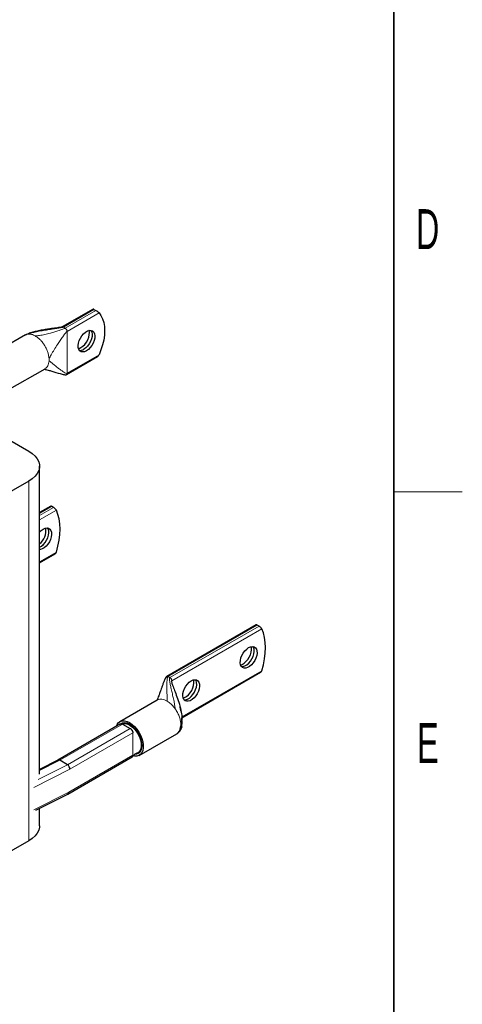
# Model space of a CAD drawing. Header units: millimetres. Extents: x 5 to 418, y 2 to 292.
# Tile 19 of 20: x 375 to 414, y 57 to 144. Entities that reach past the tile are written whole.
import ezdxf

# ---------------------------------------------------------------- set-up
doc = ezdxf.new("R2010")
doc.units = ezdxf.units.MM
doc.layers.add('SLD-0', color=7, linetype='Continuous')
doc.styles.add('SLDTEXTSTYLE0', font='TXT', dxfattribs={"width": 0.605})

msp = doc.modelspace()

# ---------------------------------------------------------------- linework, layer by layer
at = {"color": 7, "linetype": 'Continuous', "lineweight": 25}
for p, q in [((381.6595, 118.2523), (378.9506, 116.6885)), ((381.737, 118.2195), (381.8991, 118.1258)), ((375.7488, 115.983), (373.7329, 114.8193)), ((375.7528, 115.9757), (375.734, 115.9668)), ((379.3421, 112.5221), (382.051, 114.0859)), ((374.1717, 111.1375), (377.4527, 113.0316)), ((373.6592, 107.1739), (376.035, 105.8024)), ((376.9723, 77.5238), (376.9723, 104.4961)), ((376.035, 103.1899), (367.4366, 98.2261)), ((377.9543, 100.998), (376.9723, 100.4311)), ((378.2083, 100.8798), (378.0461, 100.9734)), ((376.9723, 96.0387), (378.3458, 96.8316)), ((395.9431, 90.6133), (388.1147, 86.094)), ((396.1971, 90.4951), (396.0349, 90.5887)), ((389.4256, 82.4584), (396.3346, 86.4469)), ((387.2888, 84.017), (384.0078, 82.123)), ((384.0774, 81.9346), (378.5828, 78.7627)), ((384.2375, 81.9188), (384.9163, 81.5269)), ((385.7117, 79.1715), (388.9926, 81.0655)), ((378.5857, 78.7642), (376.9723, 77.9452)), ((379.423, 78.3556), (378.7441, 78.7475)), ((379.4576, 75.7895), (385.0764, 79.0332)), ((376.6574, 74.368), (379.4519, 75.7864)), ((376.9723, 73.0103), (376.9723, 74.5278)), ((376.035, 71.7041), (367.4366, 66.7403))]:
    msp.add_line(p, q, dxfattribs=at)
at = {"color": 7, "linetype": 'Continuous', "lineweight": 18}
for p, q in [((379.0652, 116.6771), (381.737, 118.2195)), ((381.8991, 118.1258), (379.2274, 116.5835)), ((379.3896, 116.3026), (382.1803, 117.9137)), ((379.0125, 116.6974), (379.0652, 116.6771)), ((379.0652, 116.6771), (379.2274, 116.5835)), ((375.8925, 116.0418), (375.7528, 115.9757)), ((375.9522, 116.0543), (375.8925, 116.0418)), ((379.3896, 116.3026), (379.3896, 112.6271)), ((382.1803, 114.2382), (379.3896, 112.6271)), ((376.035, 71.7041), (376.035, 103.1899)), ((376.9723, 100.3535), (378.0461, 100.9734)), ((378.2083, 100.8798), (376.9723, 100.1663)), ((376.9723, 99.7918), (378.4435, 100.6411)), ((378.4435, 96.9656), (376.9723, 96.1163)), ((388.2293, 86.0826), (396.0349, 90.5887)), ((396.1971, 90.4951), (388.3915, 85.989)), ((388.5537, 85.7081), (396.4323, 90.2564)), ((396.4323, 86.5809), (389.4221, 82.534)), ((388.2293, 86.0826), (388.3915, 85.989)), ((388.3915, 85.989), (388.4443, 85.9484)), ((388.5537, 85.7081), (388.5537, 85.5522)), ((388.8489, 83.2581), (388.7893, 83.3395)), ((384.2375, 81.9188), (378.7441, 78.7475)), ((384.9163, 81.5269), (379.423, 78.3556)), ((385.1426, 81.1354), (379.6356, 77.9563)), ((385.1426, 81.1354), (385.1426, 79.1793)), ((378.7441, 78.7475), (376.9723, 77.8481)), ((385.1426, 79.1793), (379.5334, 75.9412)), ((379.6356, 77.9563), (376.4813, 76.3552)), ((379.423, 78.3556), (376.8476, 77.0484)), ((379.5334, 75.9412), (376.4813, 74.3919))]:
    msp.add_line(p, q, dxfattribs=at)
at = {"color": 7, "linetype": 'Continuous', "lineweight": 25, "flags": 128}
for points in [[(382.1803, 117.9137), (382.3534, 117.6785), (382.4907, 117.4013), (382.5901, 117.0858), (382.6504, 116.7367), (382.6705, 116.3589), (382.6504, 115.9578), (382.5901, 115.5391), (382.4907, 115.1089), (382.3534, 114.6731), (382.1803, 114.2382)], [(381.0866, 114.5953), (380.917, 114.5203), (380.7566, 114.4951), (380.6139, 114.5211), (380.4967, 114.5969), (380.4114, 114.7184), (380.3624, 114.879), (380.3525, 115.0701), (380.3821, 115.2814), (380.4497, 115.5015), (380.5517, 115.7185), (380.6825, 115.9207), (380.8351, 116.0973), (381.0012, 116.2387), (381.172, 116.3373), (381.3381, 116.3877), (381.4907, 116.3873), (381.6215, 116.3361), (381.7235, 116.2368), (381.7911, 116.0948), (381.8208, 115.9177), (381.8108, 115.7152), (381.7619, 115.498), (381.6765, 115.278), (381.5593, 115.0669), (381.4167, 114.8762), (381.2562, 114.7161), (381.0866, 114.5953)], [(380.6001, 114.8762), (380.7697, 114.997), (380.9302, 115.157), (381.0728, 115.3477), (381.19, 115.5588), (381.2754, 115.7788), (381.3243, 115.996), (381.3343, 116.1986), (381.3046, 116.3756), (381.3029, 116.381)], [(381.4702, 116.3905), (381.4797, 116.3775), (381.5473, 116.2355), (381.577, 116.0585), (381.567, 115.8559), (381.5181, 115.6387), (381.4327, 115.4187), (381.3155, 115.2076), (381.1728, 115.0169), (381.0124, 114.8569), (380.8428, 114.7361)], [(381.4709, 116.3904), (381.4808, 116.3769), (381.5484, 116.2349), (381.5781, 116.0578), (381.5682, 115.8553), (381.5192, 115.6381), (381.4338, 115.418), (381.3166, 115.207), (381.174, 115.0163), (381.0135, 114.8562), (380.8439, 114.7354)], [(380.3838, 114.7889), (380.4305, 114.8012), (380.6001, 114.8762)], [(376.035, 105.8024), (376.334, 105.6032), (376.5809, 105.3814), (376.7705, 105.1417), (376.8992, 104.8888), (376.9642, 104.6279), (376.9642, 104.3643), (376.8992, 104.1034), (376.7705, 103.8505), (376.5809, 103.6108), (376.334, 103.3891), (376.035, 103.1899)], [(378.4435, 96.9656), (378.5841, 97.4897), (378.6855, 98.0054), (378.7468, 98.5072), (378.7673, 98.9903), (378.7468, 99.4497), (378.6855, 99.8808), (378.5841, 100.2793), (378.4435, 100.6411)], [(377.2965, 98.9904), (377.4661, 99.0654), (377.6266, 99.0906), (377.7692, 99.0646), (377.8864, 98.9888), (377.9718, 98.8674), (378.0207, 98.7067), (378.0307, 98.5156), (378.001, 98.3043), (377.9334, 98.0843), (377.8314, 97.8672), (377.7006, 97.665), (377.548, 97.4884), (377.3819, 97.347), (377.2112, 97.2485), (377.045, 97.198), (376.9723, 97.1918)], [(376.9723, 97.3914), (377.1381, 97.4878), (377.3042, 97.6292), (377.4568, 97.8057), (377.5876, 98.008), (377.6896, 98.225), (377.7572, 98.4451), (377.7869, 98.6564), (377.7769, 98.8475), (377.728, 99.0081), (377.6801, 99.0872)], [(376.9723, 97.3903), (377.1392, 97.4871), (377.3054, 97.6285), (377.4579, 97.8051), (377.5887, 98.0073), (377.6907, 98.2244), (377.7583, 98.4444), (377.788, 98.6557), (377.7781, 98.8468), (377.7291, 99.0075), (377.6808, 99.0871)], [(376.9723, 98.7162), (377.1269, 98.8696), (377.2965, 98.9904)], [(396.4323, 86.5809), (396.5729, 87.105), (396.6743, 87.6206), (396.7356, 88.1225), (396.7561, 88.6056), (396.7356, 89.0649), (396.6743, 89.4961), (396.5729, 89.8945), (396.4323, 90.2564)], [(395.2853, 88.6057), (395.4549, 88.6807), (395.6154, 88.7059), (395.758, 88.6799), (395.8752, 88.6041), (395.9606, 88.4827), (396.0095, 88.322), (396.0195, 88.1309), (395.9898, 87.9196), (395.9222, 87.6995), (395.8202, 87.4825), (395.6894, 87.2803), (395.5368, 87.1037), (395.3707, 86.9623), (395.1999, 86.8637), (395.0338, 86.8133), (394.8812, 86.8137), (394.7504, 86.8649), (394.6485, 86.9642), (394.5808, 87.1062), (394.5512, 87.2833), (394.5611, 87.4859), (394.6101, 87.703), (394.6954, 87.9231), (394.8126, 88.1341), (394.9553, 88.3248), (395.1157, 88.4849), (395.2853, 88.6057)], [(394.5825, 87.1008), (394.7135, 87.1446), (394.8842, 87.2432), (395.0504, 87.3845), (395.2029, 87.5611), (395.3337, 87.7634), (395.4357, 87.9804), (395.5033, 88.2005), (395.533, 88.4118), (395.5231, 88.6029), (395.5016, 88.693)], [(394.6579, 86.9513), (394.79, 86.9541), (394.9561, 87.0045), (395.1269, 87.1031), (395.293, 87.2444), (395.4456, 87.421), (395.5764, 87.6233), (395.6784, 87.8403), (395.746, 88.0604), (395.7757, 88.2717), (395.7657, 88.4628), (395.7168, 88.6234), (395.6689, 88.7025)], [(394.6584, 86.9507), (394.7911, 86.9534), (394.9573, 87.0038), (395.128, 87.1024), (395.2942, 87.2438), (395.4467, 87.4204), (395.5775, 87.6226), (395.6795, 87.8396), (395.7471, 88.0597), (395.7768, 88.271), (395.7669, 88.4621), (395.7179, 88.6227), (395.6696, 88.7024)], [(390.2507, 85.6993), (390.4203, 85.7743), (390.5808, 85.7995), (390.7234, 85.7735), (390.8406, 85.6977), (390.926, 85.5762), (390.9749, 85.4156), (390.9849, 85.2245), (390.9552, 85.0132), (390.8876, 84.7931), (390.7856, 84.5761), (390.6548, 84.3739), (390.5022, 84.1973), (390.3361, 84.0559), (390.1653, 83.9573), (389.9992, 83.9069), (389.8466, 83.9073), (389.7158, 83.9585), (389.6139, 84.0578), (389.5462, 84.1998), (389.5166, 84.3769), (389.5265, 84.5795), (389.5755, 84.7966), (389.6608, 85.0167), (389.778, 85.2277), (389.9207, 85.4184), (390.0811, 85.5785), (390.2507, 85.6993)], [(389.5479, 84.1944), (389.6789, 84.2382), (389.8496, 84.3367), (390.0157, 84.4781), (390.1683, 84.6547), (390.2991, 84.857), (390.4011, 85.074), (390.4687, 85.2941), (390.4984, 85.5054), (390.4885, 85.6965), (390.467, 85.7866)], [(389.6233, 84.0449), (389.7554, 84.0476), (389.9215, 84.0981), (390.0923, 84.1966), (390.2584, 84.338), (390.411, 84.5146), (390.5418, 84.7169), (390.6438, 84.9339), (390.7114, 85.154), (390.7411, 85.3653), (390.7311, 85.5564), (390.6822, 85.717), (390.6343, 85.796)], [(389.6238, 84.0443), (389.7565, 84.047), (389.9227, 84.0974), (390.0934, 84.196), (390.2596, 84.3374), (390.4121, 84.514), (390.5429, 84.7162), (390.6449, 84.9332), (390.7125, 85.1533), (390.7422, 85.3646), (390.7323, 85.5557), (390.6833, 85.7163), (390.635, 85.796)], [(383.7082, 81.7216), (383.7811, 81.8901), (383.8982, 82.0408), (384.048, 82.1441), (384.2254, 82.1964), (384.4245, 82.1959), (384.6383, 82.1427), (384.8597, 82.0386)], [(384.2874, 81.9501), (384.3211, 81.956), (384.5061, 81.954), (384.7055, 81.8985), (384.9113, 81.7917), (385.115, 81.6382), (385.3082, 81.444), (385.483, 81.2172), (385.6323, 80.9671), (385.75, 80.7039), (385.8313, 80.4383), (385.8727, 80.1814), (385.8727, 79.9435), (385.8313, 79.7344), (385.75, 79.5626), (385.6323, 79.4353), (385.483, 79.3576), (385.4687, 79.3533)], [(384.616, 82.0001), (384.5216, 81.9848), (384.4509, 81.9601)], [(384.8597, 82.0386), (385.0811, 81.8871), (385.295, 81.6934), (385.494, 81.464), (385.6715, 81.2068), (385.8213, 80.9306), (385.9383, 80.6447), (386.0187, 80.359), (386.0595, 80.083), (386.0595, 79.8262), (386.0187, 79.5974), (385.9383, 79.4044), (385.8213, 79.2536), (385.6715, 79.1504), (385.494, 79.0981), (385.295, 79.0985), (385.1385, 79.1327)], [(384.8597, 81.8916), (385.07, 81.7463), (385.2721, 81.5588), (385.4584, 81.3363), (385.6217, 81.0872), (385.7558, 80.8213), (385.8553, 80.5487), (385.9167, 80.2798), (385.9374, 80.0251), (385.9167, 79.7943), (385.8553, 79.5962), (385.7558, 79.4386), (385.6217, 79.3274), (385.4584, 79.2669), (385.3052, 79.2569)], [(385.7922, 79.6366), (385.9032, 79.7506), (385.9094, 79.7596)], [(376.9723, 73.0103), (376.9642, 72.8785), (376.8992, 72.6176), (376.7705, 72.3647), (376.5809, 72.125), (376.334, 71.9032), (376.035, 71.7041)]]:
    msp.add_lwpolyline(points, dxfattribs=at)
at = {"color": 7, "linetype": 'Continuous', "lineweight": 25}
for centre, radius, start, end in [((380.5123, 115.2375), 0.6005, 264.929023, 303.389491), ((380.5136, 115.2365), 0.6002, 264.846041, 303.397342), ((376.0584, 98.843), 1.4733, 308.339575, 9.167236), ((384.4297, 81.3287), 0.7084, 52.62267, 128.319337), ((378.6497, 78.6114), 0.1656, 55.245901, 112.753464), ((379.1678, 77.9635), 0.4679, 359.122881, 56.949668), ((379.3615, 75.9328), 0.1721, 301.703744, 2.777188)]:
    msp.add_arc(centre, radius, start, end, dxfattribs=at)
at = {"color": 7, "linetype": 'Continuous', "lineweight": 18}
for centre in [(376.1997, 113.8131), (387.7397, 81.8471)]:
    msp.add_arc(centre, 1.6059, 356.881452, 3.118548, dxfattribs=at)
at = {"color": 7, "linetype": 'Continuous', "lineweight": 25}
for points, knots in [([(381.737, 118.2195), (381.7226, 118.2274), (381.6939, 118.2433), (381.6683, 118.2537), (381.6627, 118.252), (381.6601, 118.2512)], [0, 0, 0, 0, 0.3462441, 0.6912551, 1, 1, 1, 1]), ([(382.1803, 117.9137), (382.1619, 117.9323), (382.1256, 117.9691), (382.0491, 118.0281), (381.9759, 118.0787), (381.9274, 118.1093), (381.9041, 118.123), (381.8991, 118.1258)], [0, 0, 0, 0, 0.2897266, 0.5701644, 0.7589, 0.9488943, 1, 1, 1, 1]), ([(378.9501, 116.6882), (378.9483, 116.6873), (378.9449, 116.6854), (378.9352, 116.6816), (378.9117, 116.6743), (378.8393, 116.6582), (378.7166, 116.6382), (378.5216, 116.6094), (378.1972, 116.5641), (377.8004, 116.5074), (377.3337, 116.4316), (376.9141, 116.3534), (376.4905, 116.2547), (376.0989, 116.1492), (375.849, 116.0292), (375.7305, 115.9723)], [0, 0, 0, 0, 0.0024335, 0.0049453, 0.0104844, 0.0244439, 0.0671802, 0.1188444, 0.2004452, 0.36543, 0.4878484, 0.6341255, 0.755653, 0.8840436, 1, 1, 1, 1]), ([(382.0504, 114.087), (382.0537, 114.0885), (382.0798, 114.1), (382.1254, 114.1456), (382.1626, 114.1991), (382.1784, 114.2339), (382.1803, 114.2382)], [0, 0, 0, 0, 0.0573036, 0.4567896, 0.933509, 1, 1, 1, 1]), ([(377.3907, 112.9953), (377.3889, 112.9935), (377.3844, 112.989), (377.4272, 112.9799), (377.5392, 112.9546), (377.7602, 112.8997), (378.1834, 112.7794), (378.6387, 112.6353), (379.045, 112.5264), (379.2201, 112.5011), (379.2978, 112.5035), (379.3282, 112.5163), (379.3422, 112.5222)], [0, 0, 0, 0, 0.04428097, 0.11384709, 0.17243721, 0.28254542, 0.41945255, 0.75264811, 0.90294193, 0.95911108, 0.98118162, 1, 1, 1, 1]), ([(378.0461, 100.9734), (378.0301, 100.9817), (377.9979, 100.9982), (377.9674, 101.0043), (377.9588, 100.9979), (377.9557, 100.9956)], [0, 0, 0, 0, 0.3913682, 0.7821174, 1, 1, 1, 1]), ([(378.4435, 100.6411), (378.433, 100.6601), (378.4119, 100.6981), (378.3563, 100.7627), (378.2926, 100.8217), (378.2412, 100.8601), (378.2152, 100.8756), (378.2083, 100.8798)], [0, 0, 0, 0, 0.2404153, 0.4810817, 0.7126411, 0.9230503, 1, 1, 1, 1]), ([(378.3445, 96.834), (378.3527, 96.8381), (378.3803, 96.8519), (378.4167, 96.8973), (378.4348, 96.9433), (378.4435, 96.9656)], [0, 0, 0, 0, 0.1797006, 0.6016749, 1, 1, 1, 1]), ([(396.0349, 90.5887), (396.0189, 90.597), (395.9867, 90.6135), (395.9562, 90.6196), (395.9476, 90.6132), (395.9445, 90.6109)], [0, 0, 0, 0, 0.3913682, 0.7821174, 1, 1, 1, 1]), ([(396.4323, 90.2564), (396.4218, 90.2754), (396.4007, 90.3134), (396.345, 90.378), (396.2814, 90.437), (396.23, 90.4754), (396.204, 90.4909), (396.1971, 90.4951)], [0, 0, 0, 0, 0.2404153, 0.4810817, 0.7126411, 0.9230503, 1, 1, 1, 1]), ([(396.3333, 86.4493), (396.3415, 86.4534), (396.3691, 86.4672), (396.4055, 86.5126), (396.4236, 86.5585), (396.4323, 86.5809)], [0, 0, 0, 0, 0.1797006, 0.6016749, 1, 1, 1, 1]), ([(388.1145, 86.0939), (388.1026, 86.0848), (388.0426, 86.0389), (387.9633, 85.8677), (387.864, 85.6332), (387.765, 85.371), (387.7018, 85.2033), (387.673, 85.1238), (387.6711, 85.1185)], [0, 0, 0, 0, 0.0419145, 0.2105576, 0.5017519, 0.7649283, 0.9844828, 1, 1, 1, 1]), ([(388.5537, 85.7081), (388.5506, 85.7056), (388.5438, 85.7001), (388.5376, 85.6831), (388.5342, 85.6357), (388.5546, 85.5406), (388.5991, 85.393), (388.6959, 85.1199), (388.8536, 84.7083), (389.066, 84.1318), (389.2743, 83.4918), (389.4085, 82.88), (389.4628, 82.352), (389.3803, 82.0638), (389.3432, 81.9344)], [0, 0, 0, 0, 0.00348034, 0.00769901, 0.01631536, 0.04582046, 0.08856586, 0.14287059, 0.27838152, 0.43643119, 0.62061974, 0.79211891, 0.90668857, 1, 1, 1, 1]), ([(387.6711, 85.1185), (387.6441, 85.0445), (387.5795, 84.867), (387.4933, 84.6212), (387.4094, 84.3827), (387.35, 84.2185), (387.308, 84.1078), (387.2842, 84.0455), (387.2742, 84.0174), (387.2799, 84.0185), (387.2815, 84.0188)], [0, 0, 0, 0, 0.1559282, 0.3739076, 0.5203807, 0.6797802, 0.7636377, 0.8540605, 0.9593838, 1, 1, 1, 1]), ([(389.3618, 83.0257), (389.3569, 83.059), (389.3364, 83.1977), (389.3036, 83.3305), (389.2786, 83.4314)], [0, 0, 0, 0, 0.2406548, 1, 1, 1, 1]), ([(384.0778, 81.9339), (384.0801, 81.9355), (384.0907, 81.943), (384.1141, 81.9488), (384.147, 81.9505), (384.1882, 81.9432), (384.2191, 81.9279), (384.2375, 81.9188)], [0, 0, 0, 0, 0.0575101, 0.2684498, 0.4793883, 0.6903257, 1, 1, 1, 1]), ([(384.2809, 81.9434), (384.2812, 81.9439), (384.2836, 81.9487), (384.2265, 81.9499), (384.1681, 81.9497), (384.133, 81.9496)], [0, 0, 0, 0, 0.049683, 0.4294353, 1, 1, 1, 1]), ([(389.4347, 81.6416), (389.4364, 81.6506), (389.4405, 81.6725), (389.4478, 81.7651), (389.4534, 81.9545), (389.4521, 82.2053), (389.4338, 82.3868), (389.4265, 82.4589)], [0, 0, 0, 0, 0.0433362, 0.1052807, 0.3739568, 0.7510101, 1, 1, 1, 1]), ([(384.9163, 81.5269), (384.9289, 81.5189), (384.954, 81.503), (384.9906, 81.4707), (385.0252, 81.4333), (385.0567, 81.391), (385.0844, 81.3455), (385.1074, 81.2977), (385.125, 81.2491), (385.1393, 81.1936), (385.1413, 81.157), (385.1426, 81.1354)], [0, 0, 0, 0, 0.1061107, 0.2122216, 0.318285, 0.4242683, 0.5301592, 0.6359553, 0.741665, 0.8473057, 1, 1, 1, 1]), ([(388.9886, 81.0729), (389.0077, 81.0811), (389.0933, 81.1178), (389.2025, 81.2549), (389.3102, 81.474), (389.3322, 81.6645), (389.3432, 81.7597)], [0, 0, 0, 0, 0.08696122, 0.39130748, 0.69565374, 1, 1, 1, 1]), ([(389.0602, 81.1161), (389.1014, 81.1464), (389.1983, 81.2178), (389.2965, 81.3474), (389.3646, 81.4726), (389.3961, 81.5413), (389.415, 81.587), (389.4237, 81.6095), (389.4287, 81.6232), (389.4328, 81.6348), (389.434, 81.639), (389.4348, 81.6419)], [0, 0, 0, 0, 0.2552477, 0.6003624, 0.7392813, 0.8464598, 0.8886352, 0.9253437, 0.9429182, 0.9607856, 1, 1, 1, 1]), ([(389.3432, 81.7597), (389.3787, 81.7264), (389.4406, 81.6684), (389.4307, 81.6536), (389.4264, 81.6472)], [0, 0, 0, 0, 0.5739046, 1, 1, 1, 1]), ([(385.1073, 79.0599), (385.1549, 79.1191), (385.2273, 79.2092), (385.3576, 79.3116), (385.4382, 79.3412), (385.4814, 79.3571)], [0, 0, 0, 0, 0.4718272, 0.7172611, 1, 1, 1, 1]), ([(385.1426, 79.1793), (385.142, 79.1652), (385.1408, 79.137), (385.1312, 79.1004), (385.1159, 79.0696), (385.0975, 79.0468), (385.0824, 79.0377), (385.076, 79.0339)], [0, 0, 0, 0, 0.2115543, 0.4230847, 0.6346142, 0.8461427, 1, 1, 1, 1])]:
    msp.add_open_spline(points, degree=3, knots=knots, dxfattribs=at)
at = {"color": 7, "linetype": 'Continuous', "lineweight": 18}
for points, knots in [([(379.0652, 116.6771), (379.0591, 116.6741), (379.0454, 116.6673), (379.0176, 116.6584), (378.9614, 116.6429), (378.8199, 116.6133), (378.5528, 116.5687), (378.1618, 116.5097), (377.6933, 116.4389), (377.1961, 116.3588), (376.7106, 116.2673), (376.2739, 116.1734), (376.0105, 116.0825), (375.8925, 116.0418)], [0, 0, 0, 0, 0.0067515, 0.0151977, 0.0256087, 0.0581535, 0.1422362, 0.2701772, 0.4208534, 0.5816979, 0.7400954, 0.8835502, 1, 1, 1, 1]), ([(379.2274, 116.5835), (379.2198, 116.5794), (379.2026, 116.5703), (379.169, 116.5553), (379.1016, 116.5272), (378.9365, 116.4649), (378.6664, 116.3727), (378.3067, 116.2597), (377.8928, 116.1401), (377.4473, 116.0281), (377.0093, 115.9323), (376.7269, 115.9091), (376.6007, 115.8987)], [0, 0, 0, 0, 0.0106114, 0.023956, 0.0402765, 0.0903227, 0.2148639, 0.353888, 0.507276, 0.6925843, 0.8627213, 1, 1, 1, 1]), ([(378.9518, 116.686), (378.9571, 116.6898), (378.9735, 116.7017), (378.9967, 116.6991), (379.0125, 116.6974)], [0, 0, 0, 0, 0.3191687, 1, 1, 1, 1]), ([(379.3896, 116.3026), (379.3824, 116.2977), (379.3663, 116.2867), (379.3395, 116.2608), (379.2882, 116.2065), (379.172, 116.0646), (378.9947, 115.8229), (378.7682, 115.4947), (378.5156, 115.1121), (378.2542, 114.6965), (378.0067, 114.2869), (377.8661, 114.0198), (377.8033, 113.9005)], [0, 0, 0, 0, 0.010093, 0.0229149, 0.0387297, 0.0876836, 0.2107253, 0.3490478, 0.5024745, 0.6888762, 0.8610222, 1, 1, 1, 1]), ([(377.4504, 113.0351), (377.494, 113.0629), (377.5897, 113.1241), (377.6964, 113.2795), (377.7768, 113.48), (377.7944, 113.6438), (377.8033, 113.7257)], [0, 0, 0, 0, 0.2175353, 0.4783568, 0.7391784, 1, 1, 1, 1]), ([(377.8033, 113.7257), (377.8627, 113.6809), (377.9957, 113.5807), (378.2296, 113.387), (378.4917, 113.173), (378.7505, 112.9682), (378.9832, 112.798), (379.1663, 112.6815), (379.2888, 112.6263), (379.3573, 112.6156), (379.3799, 112.6237), (379.3896, 112.6271)], [0, 0, 0, 0, 0.1318183, 0.2946267, 0.4720203, 0.6471674, 0.7860377, 0.898784, 0.9680225, 0.9864052, 1, 1, 1, 1]), ([(379.3896, 112.6271), (379.3873, 112.6036), (379.3829, 112.5566), (379.3558, 112.5337), (379.3422, 112.5222)], [0, 0, 0, 0, 0.50087257, 1, 1, 1, 1]), ([(388.1145, 86.0938), (388.1146, 86.0939), (388.1263, 86.1074), (388.1671, 86.109), (388.2086, 86.0914), (388.2293, 86.0826)], [0, 0, 0, 0, 0.0018317, 0.5009159, 1, 1, 1, 1]), ([(388.1407, 83.9327), (388.1423, 84.0104), (388.1459, 84.184), (388.1359, 84.5188), (388.1264, 84.8943), (388.1211, 85.265), (388.1263, 85.5911), (388.1433, 85.8378), (388.1717, 85.9885), (388.2026, 86.0596), (388.2213, 86.0757), (388.2293, 86.0826)], [0, 0, 0, 0, 0.1302293, 0.2910809, 0.4673084, 0.642322, 0.7818736, 0.8959125, 0.9666743, 0.9857277, 1, 1, 1, 1]), ([(388.3915, 85.989), (388.3868, 85.9852), (388.3761, 85.9767), (388.3669, 85.957), (388.3555, 85.9157), (388.3518, 85.8065), (388.3784, 85.5924), (388.4412, 85.2713), (388.5304, 84.8786), (388.6307, 84.4536), (388.7258, 84.0269), (388.8073, 83.6339), (388.8361, 83.3744), (388.8489, 83.2581)], [0, 0, 0, 0, 0.0067515, 0.0151977, 0.0256087, 0.0581535, 0.1422362, 0.2701772, 0.4208534, 0.5816979, 0.7400954, 0.8835502, 1, 1, 1, 1]), ([(388.1407, 83.9327), (388.065, 83.9715), (387.9137, 84.0493), (387.694, 84.1004), (387.4931, 84.0951), (387.3567, 84.0637), (387.2992, 84.0197), (387.291, 84.0135)], [0, 0, 0, 0, 0.2400406, 0.4800813, 0.7201219, 0.9601625, 1, 1, 1, 1])]:
    msp.add_open_spline(points, degree=3, knots=knots, dxfattribs=at)
for points in [[(379.2274, 116.5835), (379.2486, 116.5684), (379.2911, 116.5382), (379.3447, 116.464), (379.3822, 116.3804), (379.3871, 116.3286), (379.3896, 116.3026)], [(376.6007, 115.8987), (376.4859, 115.9553), (376.2561, 116.0686), (376.0535, 116.0591), (375.9522, 116.0543)], [(377.8033, 113.9005), (377.7944, 113.9925), (377.7766, 114.1767), (377.6969, 114.4704), (377.5815, 114.7639), (377.4304, 115.0486), (377.2502, 115.3143), (377.0469, 115.5505), (376.8279, 115.7533), (376.6764, 115.8502), (376.6007, 115.8987)], [(388.4443, 85.9484), (388.4596, 85.9316), (388.4903, 85.898), (388.5254, 85.8348), (388.5491, 85.7688), (388.5522, 85.7284), (388.5537, 85.7081)], [(388.7893, 83.3395), (388.6879, 83.4612), (388.4853, 83.7047), (388.2556, 83.8567), (388.1407, 83.9327)], [(389.3432, 81.9344), (389.3321, 82.0423), (389.3099, 82.258), (389.204, 82.6025), (389.0536, 82.9443), (388.9171, 83.1535), (388.8489, 83.2581)]]:
    msp.add_open_spline(points, degree=3, dxfattribs=at)
at = {"layer": 'SLD-0', "lineweight": 35}
msp.add_line((408, 12), (408, 282.5), dxfattribs=at)
at = {"layer": 'SLD-0', "lineweight": 18}
msp.add_line((408, 102.25), (414, 102.25), dxfattribs=at)

# ---------------------------------------------------------------- texts
at = {"layer": 'SLD-0', "char_height": 3.5, "attachment_point": 2, "style": 'SLDTEXTSTYLE0'}
for s, insert in [('D', (410.9597, 127.0011)), ('E', (410.9816, 82.0011))]:
    msp.add_mtext(s, dxfattribs=dict(at, insert=insert))

doc.saveas('drawing.dxf')
